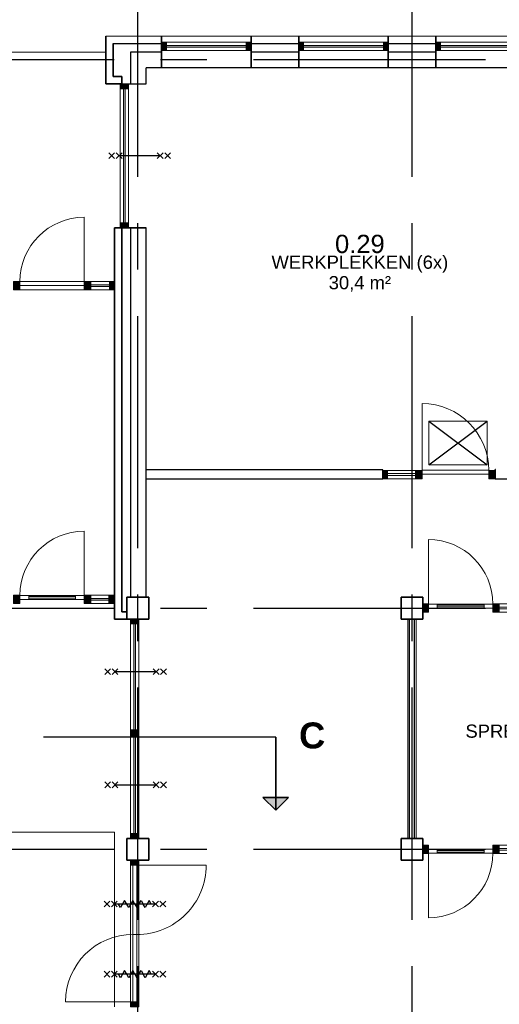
# Model space of a CAD drawing. Header units: millimetres. Extents: x -5940 to 121280, y -35718 to 26615.
# Tile 48 of 51: x 88385 to 94944, y 3981 to 17446. Entities that reach past the tile are written whole.
import ezdxf

# ---------------------------------------------------------------- set-up
doc = ezdxf.new("R2010")
doc.units = ezdxf.units.MM
doc.header["$LTSCALE"] = 100
doc.linetypes.add('CENTER', pattern=[50.8, 31.75, -6.35, 6.35, -6.35])
doc.linetypes.add('HIDDEN', pattern=[0.375, 0.25, -0.125])
for name, color, linetype in [('AL21----_BUITENWAND', 3, 'Continuous'), ('AL22----_BINNENWAND', 2, 'Continuous'), ('AL27----_DAKEN', 8, 'Continuous'), ('AL28----_CONSTRUCTIES', 4, 'Continuous'), ('AL31----_BUITENKOZIJN', 1, 'Continuous'), ('AL32----_BINNENKOZIJN', 1, 'Continuous'), ('AL33----_VLOEROPENINGEN', 2, 'Continuous'), ('AL45----_PLAFOND', 8, 'Continuous'), ('BL$7----_STRAMIEN', 8, 'Continuous'), ('BL$8----_NVO RUIMTE', 253, 'HIDDEN'), ('BL$8----_RUIMTEBENAMING', 2, 'Continuous'), ('BL$8----_RUIMTENUMMER', 2, 'Continuous')]:
    doc.layers.add(name, color=color, linetype=linetype)
doc.styles.add('Arial_B', font='arialbd.ttf', dxfattribs={"height": 355.164671})
doc.styles.get("Standard").update_dxf_attribs({"font": 'arial.ttf'})

# ---------------------------------------------------------------- blocks, each defined once
blk = doc.blocks.new('System Panel - 31_CWP_glas_2-7845996-_--_100 begane grond')
at = {"linetype": 'ByBlock', "lineweight": -2}
blk.add_hatch(color=0, dxfattribs=at).paths.add_polyline_path([(-459, 45), (459, 45), (459, 69), (-459, 69)], flags=0)
at = {"color": 0, "linetype": 'ByBlock', "lineweight": -2}
for p, q in [((459, 69), (-459, 69)), ((-459, 69), (-459, 45)), ((-459, 45), (459, 45)), ((459, 45), (459, 69))]:
    blk.add_line(p, q, dxfattribs=at)
blk = doc.blocks.new('Rectangular Mullion - 31_CWM_067x114-7845931-_--_100 begane grond')
at = {"color": 0, "linetype": 'ByBlock', "lineweight": -2}
for p, q in [((92914, 47299), (92914, 46380)), ((93028, 47299), (93028, 46380))]:
    blk.add_line(p, q, dxfattribs=at)
blk = doc.blocks.new('Rectangular Mullion - 31_CWM_067x114-7812031-_--_100 begane grond')
at = {"linetype": 'ByBlock', "lineweight": -2}
blk.add_hatch(color=0, dxfattribs=at).paths.add_polyline_path([(0, 0), (0, -114), (-67, -114), (-67, 0)], flags=0)
at = {"color": 0, "linetype": 'ByBlock', "lineweight": -2}
for p, q in [((-67, 0), (0, 0)), ((-67, -114), (-67, 0)), ((0, 0), (0, -114)), ((0, -114), (-67, -114))]:
    blk.add_line(p, q, dxfattribs=at)
blk = doc.blocks.new('System Panel - 31_CWP_glas_2-7845997-_--_100 begane grond')
at = {"linetype": 'ByBlock', "lineweight": -2}
blk.add_hatch(color=0, dxfattribs=at).paths.add_polyline_path([(-459, 45), (459, 45), (459, 69), (-459, 69)], flags=0)
at = {"color": 0, "linetype": 'ByBlock', "lineweight": -2}
for p, q in [((459, 69), (-459, 69)), ((-459, 69), (-459, 45)), ((-459, 45), (459, 45)), ((459, 45), (459, 69))]:
    blk.add_line(p, q, dxfattribs=at)
blk = doc.blocks.new('Rectangular Mullion - 31_CWM_067x114-V9-_--_100 begane grond')
at = {"color": 0, "linetype": 'ByBlock', "lineweight": -2}
for p, q in [((92914, 48217), (92914, 47299)), ((93028, 48217), (93028, 47299))]:
    blk.add_line(p, q, dxfattribs=at)
blk = doc.blocks.new('Rectangular Mullion - 31_CWM_067x114-7812158-_--_100 begane grond')
at = {"linetype": 'ByBlock', "lineweight": -2}
blk.add_hatch(color=0, dxfattribs=at).paths.add_polyline_path([(-67, 0), (-67, -114), (0, -114), (0, 0)], flags=0)
at = {"color": 0, "linetype": 'ByBlock', "lineweight": -2}
for p, q in [((0, 0), (-67, 0)), ((-67, 0), (-67, -114)), ((0, -114), (0, 0)), ((-67, -114), (0, -114))]:
    blk.add_line(p, q, dxfattribs=at)
blk = doc.blocks.new('System Panel - 31_CWP_glas_2-7812623-_--_100 begane grond')
at = {"linetype": 'ByBlock', "lineweight": -2}
blk.add_hatch(color=0, dxfattribs=at).paths.add_polyline_path([(128, -69), (128, -45), (-128, -45), (-128, -69)], flags=0)
at = {"color": 0, "linetype": 'ByBlock', "lineweight": -2}
for p, q in [((128, -45), (-128, -45)), ((-128, -45), (-128, -69)), ((-128, -69), (128, -69)), ((128, -69), (128, -45))]:
    blk.add_line(p, q, dxfattribs=at)
blk = doc.blocks.new('Rectangular Mullion - 31_CWM_067x114-7812620-_--_100 begane grond')
at = {"color": 0, "linetype": 'ByBlock', "lineweight": -2}
for p, q in [((26298, 32908), (26041, 32908)), ((26298, 32794), (26041, 32794))]:
    blk.add_line(p, q, dxfattribs=at)
blk = doc.blocks.new('31_DO_deur_0 - deur-7812523-_--_100 begane grond')
at = {"color": 0, "linetype": 'ByBlock', "lineweight": -2}
for p, q in [((-440, -57), (440, -57)), ((-440, -111), (-440, -57)), ((440, -111), (-440, -111)), ((440, -57), (440, -111))]:
    blk.add_line(p, q, dxfattribs=at)
blk = doc.blocks.new('Rectangular Mullion - 31_CWM_067x114-7812509-_--_100 begane grond')
at = {"color": 0, "linetype": 'ByBlock', "lineweight": -2}
for p, q in [((27266, 32908), (26386, 32908)), ((27266, 32794), (26386, 32794))]:
    blk.add_line(p, q, dxfattribs=at)
blk = doc.blocks.new('Rectangular Mullion - 31_CWM_088x114-7812510-_--_100 begane grond')
at = {"linetype": 'ByBlock', "lineweight": -2}
blk.add_hatch(color=0, dxfattribs=at).paths.add_polyline_path([(-44, 114), (44, 114), (44, 0), (-44, 0), (-44, 111)], flags=0)
at = {"color": 0, "linetype": 'ByBlock', "lineweight": -2}
for p, q in [((-44, 114), (44, 114)), ((-44, 0), (-44, 114)), ((44, 0), (-44, 0)), ((44, 114), (44, 111)), ((44, 57), (44, 0))]:
    blk.add_line(p, q, dxfattribs=at)
blk = doc.blocks.new('Rectangular Mullion - 31_CWM_088x114-V1-_--_100 begane grond')
at = {"linetype": 'ByBlock', "lineweight": -2}
blk.add_hatch(color=0, dxfattribs=at).paths.add_polyline_path([(-44, 114), (44, 114), (44, 0), (-44, 0), (-44, 111)], flags=0)
at = {"color": 0, "linetype": 'ByBlock', "lineweight": -2}
for p, q in [((-44, 114), (44, 114)), ((-44, 111), (-44, 114)), ((-44, 0), (-44, 57)), ((44, 0), (-44, 0)), ((44, 114), (44, 0))]:
    blk.add_line(p, q, dxfattribs=at)
blk = doc.blocks.new('Rectangular Mullion - 31_CWM_067x114-7812575-_--_100 begane grond')
at = {"linetype": 'ByBlock', "lineweight": -2}
blk.add_hatch(color=0, dxfattribs=at).paths.add_polyline_path([(-67, 114), (-67, 0), (0, 0), (0, 114)], flags=0)
at = {"color": 0, "linetype": 'ByBlock', "lineweight": -2}
for p, q in [((0, 114), (-67, 114)), ((-67, 114), (-67, 0)), ((-67, 0), (0, 0)), ((0, 0), (0, 114))]:
    blk.add_line(p, q, dxfattribs=at)
blk = doc.blocks.new('BU deur rechts - BU deur rechts-7812543-_--_100 begane grond')
at = {"color": 0, "linetype": 'ByBlock', "lineweight": -2}
blk.add_line((440, 27), (440, 907), dxfattribs=at)
blk.add_arc((440, 27), 880, 90, 180, dxfattribs=at)
blk = doc.blocks.new('System Panel - 31_CWP_glas_2-7952370-_--_100 begane grond')
at = {"linetype": 'ByBlock', "lineweight": -2}
blk.add_hatch(color=0, dxfattribs=at).paths.add_polyline_path([(-545.5, 69), (-545.5, 45), (545.5, 45), (545.5, 69)], flags=0)
at = {"color": 0, "linetype": 'ByBlock', "lineweight": -2}
for p, q in [((545.5, 69), (-545.5, 69)), ((-545.5, 69), (-545.5, 45)), ((-545.5, 45), (545.5, 45)), ((545.5, 45), (545.5, 69))]:
    blk.add_line(p, q, dxfattribs=at)
blk = doc.blocks.new('Rectangular Mullion - 31_CWM_067x114-7952369-_--_100 begane grond')
at = {"color": 0, "linetype": 'ByBlock', "lineweight": -2}
for p, q in [((110421, 48854), (111512, 48854)), ((110421, 48740), (111512, 48740))]:
    blk.add_line(p, q, dxfattribs=at)
blk = doc.blocks.new('Rectangular Mullion - 31_CWM_067x114-7952371-_--_100 begane grond')
at = {"linetype": 'ByBlock', "lineweight": -2}
blk.add_hatch(color=0, dxfattribs=at).paths.add_polyline_path([(-67, -114), (-67, 0), (0, 0), (0, -114)], flags=0)
at = {"color": 0, "linetype": 'ByBlock', "lineweight": -2}
for p, q in [((-67, 0), (0, 0)), ((-67, -114), (-67, 0)), ((0, 0), (0, -114)), ((0, -114), (-67, -114))]:
    blk.add_line(p, q, dxfattribs=at)
blk = doc.blocks.new('Rectangular Mullion - 31_CWM_067x114-7952372-_--_100 begane grond')
at = {"linetype": 'ByBlock', "lineweight": -2}
blk.add_hatch(color=0, dxfattribs=at).paths.add_polyline_path([(0, -114), (0, 0), (-67, 0), (-67, -114)], flags=0)
at = {"color": 0, "linetype": 'ByBlock', "lineweight": -2}
for p, q in [((0, 0), (-67, 0)), ((-67, 0), (-67, -114)), ((0, -114), (0, 0)), ((-67, -114), (0, -114))]:
    blk.add_line(p, q, dxfattribs=at)
blk = doc.blocks.new('31_DO_deur_0 - deur-8799652-_--_100 begane grond')
at = {"color": 0, "linetype": 'ByBlock', "lineweight": -2}
for p, q in [((460, 81), (-460, 81)), ((-460, 81), (-460, 27)), ((-460, 27), (460, 27)), ((460, 27), (460, 81))]:
    blk.add_line(p, q, dxfattribs=at)
blk = doc.blocks.new('Rectangular Mullion - 31_CWM_067x114-8073834-_--_100 begane grond')
at = {"color": 0, "linetype": 'ByBlock', "lineweight": -2}
for p, q in [((93054, 36649), (93054, 35728)), ((93168, 36649), (93168, 35728))]:
    blk.add_line(p, q, dxfattribs=at)
blk = doc.blocks.new('Rectangular Mullion - 31_CWM_067x114-8799674-_--_100 begane grond')
at = {"linetype": 'ByBlock', "lineweight": -2}
blk.add_hatch(color=0, dxfattribs=at).paths.add_polyline_path([(-67, -54), (-67, 0), (0, 0), (0, -114), (-67, -114), (-67, -81)], flags=0)
at = {"color": 0, "linetype": 'ByBlock', "lineweight": -2}
for p, q in [((-67, 0), (0, 0)), ((-67, -27), (-67, 0)), ((0, 0), (0, -114)), ((-67, -114), (-67, -81)), ((0, -114), (-67, -114))]:
    blk.add_line(p, q, dxfattribs=at)
blk = doc.blocks.new('Rectangular Mullion - 31_CWM_067x114-8799675-_--_100 begane grond')
at = {"linetype": 'ByBlock', "lineweight": -2}
blk.add_hatch(color=0, dxfattribs=at).paths.add_polyline_path([(0, -54), (0, 0), (-67, 0), (-67, -114), (0, -114), (0, -81)], flags=0)
at = {"color": 0, "linetype": 'ByBlock', "lineweight": -2}
for p, q in [((0, 0), (-67, 0)), ((-67, 0), (-67, -27)), ((0, -114), (0, 0)), ((-67, -81), (-67, -114)), ((-67, -114), (0, -114))]:
    blk.add_line(p, q, dxfattribs=at)
blk = doc.blocks.new('BU deur rechts - BU deur rechts-8799673-_--_100 begane grond')
at = {"color": 0, "linetype": 'ByBlock', "lineweight": -2}
blk.add_line((460.5, -27), (460.5, -948), dxfattribs=at)
blk.add_arc((460.5, -27), 921, 180, 270, dxfattribs=at)
blk = doc.blocks.new('31_DO_deur_0 - deur-8799676-_--_100 begane grond')
at = {"color": 0, "linetype": 'ByBlock', "lineweight": -2}
for p, q in [((474, 81), (-474, 81)), ((-474, 81), (-474, 27)), ((-474, 27), (474, 27)), ((474, 27), (474, 81))]:
    blk.add_line(p, q, dxfattribs=at)
blk = doc.blocks.new('BI deur rechts - BI deur rechts-8799697-_--_100 begane grond')
at = {"color": 0, "linetype": 'ByBlock', "lineweight": -2}
blk.add_line((-474, 27), (-474, 975), dxfattribs=at)
blk.add_arc((-474, 27), 948, 360, 90, dxfattribs=at)
blk = doc.blocks.new('Rectangular Mullion - 31_CWM_067x114-8073767-_--_100 begane grond')
at = {"color": 0, "linetype": 'ByBlock', "lineweight": -2}
for p, q in [((93054, 37597), (93054, 36649)), ((93168, 37597), (93168, 36649))]:
    blk.add_line(p, q, dxfattribs=at)
blk = doc.blocks.new('System Panel - 31_CWP_glas_2-8799945-_--_100 begane grond')
at = {"linetype": 'ByBlock', "lineweight": -2}
blk.add_hatch(color=0, dxfattribs=at).paths.add_polyline_path([(-664.5, -69), (664.5, -69), (664.5, -45), (-664.5, -45)], flags=0)
at = {"color": 0, "linetype": 'ByBlock', "lineweight": -2}
for p, q in [((664.5, -45), (-664.5, -45)), ((-664.5, -45), (-664.5, -69)), ((-664.5, -69), (664.5, -69)), ((664.5, -69), (664.5, -45))]:
    blk.add_line(p, q, dxfattribs=at)
blk = doc.blocks.new('Rectangular Mullion - 31_CWM_067x114-7963848-_--_100 begane grond')
at = {"color": 0, "linetype": 'ByBlock', "lineweight": -2}
for p, q in [((93110, 39360), (93110, 38031)), ((93224, 39360), (93224, 38031))]:
    blk.add_line(p, q, dxfattribs=at)
blk = doc.blocks.new('Rectangular Mullion - 31_CWM_067x114-8799946-_--_100 begane grond')
at = {"linetype": 'ByBlock', "lineweight": -2}
blk.add_hatch(color=0, dxfattribs=at).paths.add_polyline_path([(-67, 114), (0, 114), (0, 0), (-67, 0)], flags=0)
at = {"color": 0, "linetype": 'ByBlock', "lineweight": -2}
for p, q in [((-67, 114), (0, 114)), ((-67, 0), (-67, 114)), ((0, 0), (-67, 0)), ((0, 114), (0, 0))]:
    blk.add_line(p, q, dxfattribs=at)
blk = doc.blocks.new('Rectangular Mullion - 31_CWM_067x114-8799947-_--_100 begane grond')
at = {"linetype": 'ByBlock', "lineweight": -2}
blk.add_hatch(color=0, dxfattribs=at).paths.add_polyline_path([(0, 114), (-67, 114), (-67, 0), (0, 0)], flags=0)
at = {"color": 0, "linetype": 'ByBlock', "lineweight": -2}
for p, q in [((0, 114), (-67, 114)), ((-67, 114), (-67, 0)), ((-67, 0), (0, 0)), ((0, 0), (0, 114))]:
    blk.add_line(p, q, dxfattribs=at)
blk = doc.blocks.new('System Panel - 31_CWP_glas_2-9620120-_--_100 begane grond')
at = {"linetype": 'ByBlock', "lineweight": -2}
blk.add_hatch(color=0, dxfattribs=at).paths.add_polyline_path([(-814.5, -69), (635.5, -69), (635.5, -45), (-814.5, -45)])
at = {"color": 0, "linetype": 'ByBlock', "lineweight": -2}
for p, q in [((635.5, -45), (-814.5, -45)), ((-814.5, -45), (-814.5, -69)), ((-814.5, -69), (635.5, -69)), ((635.5, -69), (635.5, -45))]:
    blk.add_line(p, q, dxfattribs=at)
blk = doc.blocks.new('Rectangular Mullion - 31_CWM_067x114-9620121-_--_100 begane grond')
at = {"color": 0, "linetype": 'ByBlock', "lineweight": -2}
for p, q in [((93110, 40964), (93110, 39448)), ((93224, 40964), (93224, 39448))]:
    blk.add_line(p, q, dxfattribs=at)
blk = doc.blocks.new('Rectangular Mullion - 31_CWM_088x114-8799944-_--_100 begane grond')
at = {"linetype": 'ByBlock', "lineweight": -2}
blk.add_hatch(color=0, dxfattribs=at).paths.add_polyline_path([(-44, 114), (44, 114), (44, 0), (-44, 0)], flags=0)
at = {"color": 0, "linetype": 'ByBlock', "lineweight": -2}
for p, q in [((-44, 114), (44, 114)), ((-44, 0), (-44, 114)), ((44, 0), (-44, 0)), ((44, 114), (44, 0))]:
    blk.add_line(p, q, dxfattribs=at)
blk = doc.blocks.new('Rectangular Mullion - 32-67x114-8338147-_--_100 begane grond')
at = {"linetype": 'ByBlock', "lineweight": -2}
blk.add_hatch(color=0, dxfattribs=at).paths.add_polyline_path([(0, 0), (0, 114), (-67, 114), (-67, 0)], flags=0)
at = {"color": 0, "linetype": 'ByBlock', "lineweight": -2}
for p, q in [((0, 114), (-67, 114)), ((-67, 114), (-67, 0)), ((-67, 0), (0, 0)), ((0, 0), (0, 114))]:
    blk.add_line(p, q, dxfattribs=at)
blk = doc.blocks.new('31_DO_deur_3 - slank-9159387-_--_100 begane grond')
at = {"color": 0, "linetype": 'ByBlock', "lineweight": -2}
for p, q in [((-440, -57), (-320, -57)), ((-440, -111), (-440, -57)), ((-320, -111), (-440, -111)), ((-320, -57), (-320, -111)), ((320, -57), (-320, -57)), ((-320, -111), (320, -111)), ((320, -57), (440, -57)), ((320, -111), (320, -57)), ((440, -111), (320, -111)), ((440, -57), (440, -111))]:
    blk.add_line(p, q, dxfattribs=at)
blk = doc.blocks.new('System Panel - 31_CWP_glas_2-8353445-_--_100 begane grond')
at = {"linetype": 'ByBlock', "lineweight": -2}
blk.add_hatch(color=0, dxfattribs=at).paths.add_polyline_path([(-125, -45), (-125, -69), (125, -69), (125, -45)], flags=0)
at = {"color": 0, "linetype": 'ByBlock', "lineweight": -2}
for p, q in [((125, -45), (-125, -45)), ((-125, -45), (-125, -69)), ((-125, -69), (125, -69)), ((125, -69), (125, -45))]:
    blk.add_line(p, q, dxfattribs=at)
blk = doc.blocks.new('Rectangular Mullion - 32-88x114-8337179-_--_100 begane grond')
at = {"linetype": 'ByBlock', "lineweight": -2}
blk.add_hatch(color=0, dxfattribs=at).paths.add_polyline_path([(-44, 0), (-44, 114), (44, 114), (44, 0)], flags=0)
at = {"color": 0, "linetype": 'ByBlock', "lineweight": -2}
for p, q in [((-44, 114), (44, 114)), ((-44, 0), (-44, 114)), ((44, 0), (-44, 0)), ((44, 114), (44, 111)), ((44, 57), (44, 0))]:
    blk.add_line(p, q, dxfattribs=at)
blk = doc.blocks.new('Rectangular Mullion - 32-88x114-V49-_--_100 begane grond')
at = {"linetype": 'ByBlock', "lineweight": -2}
blk.add_hatch(color=0, dxfattribs=at).paths.add_polyline_path([(-44, 0), (-44, 114), (44, 114), (44, 0)], flags=0)
at = {"color": 0, "linetype": 'ByBlock', "lineweight": -2}
for p, q in [((-44, 114), (44, 114)), ((-44, 111), (-44, 114)), ((-44, 0), (-44, 57)), ((44, 0), (-44, 0)), ((44, 114), (44, 0))]:
    blk.add_line(p, q, dxfattribs=at)
blk = doc.blocks.new('Rectangular Mullion - 32-88x114-8353442-_--_100 begane grond')
at = {"color": 0, "linetype": 'ByBlock', "lineweight": -2}
for p, q in [((92510, 41289), (92760, 41289)), ((92760, 41175), (92510, 41175))]:
    blk.add_line(p, q, dxfattribs=at)
blk = doc.blocks.new('BU deur rechts - BU deur rechts-8342080-_--_100 begane grond')
at = {"color": 0, "linetype": 'ByBlock', "lineweight": -2}
blk.add_line((440, 27), (440, 907), dxfattribs=at)
blk.add_arc((440, 27), 880, 90, 180, dxfattribs=at)
blk = doc.blocks.new('WI_subvak - glas 2-9159075-_--_100 begane grond')
at = {"color": 0, "linetype": 'ByBlock', "lineweight": -2}
for p, q in [((-320, 12), (320, 12)), ((320, -12), (-320, -12))]:
    blk.add_line(p, q, dxfattribs=at)
blk = doc.blocks.new('31_DO_deur_3 - slank-9159922-_--_100 begane grond')
at = {"color": 0, "linetype": 'ByBlock', "lineweight": -2}
for p, q in [((-321, 111), (-441, 111)), ((-441, 111), (-441, 57)), ((-441, 57), (-321, 57)), ((-321, 57), (-321, 111)), ((-321, 111), (321, 111)), ((321, 57), (-321, 57)), ((441, 111), (321, 111)), ((321, 111), (321, 57)), ((321, 57), (441, 57)), ((441, 57), (441, 111))]:
    blk.add_line(p, q, dxfattribs=at)
blk = doc.blocks.new('System Panel - 31_CWP_glas_2-8921890-_--_100 begane grond')
at = {"color": 0, "linetype": 'ByBlock', "lineweight": -2}
for p, q in [((962.5, 69), (-962.5, 69)), ((-962.5, 69), (-962.5, 45)), ((-962.5, 45), (962.5, 45)), ((962.5, 45), (962.5, 69))]:
    blk.add_line(p, q, dxfattribs=at)
blk = doc.blocks.new('Rectangular Mullion - 32-67x114-8418440-_--_100 begane grond')
at = {"linetype": 'ByBlock', "lineweight": -2}
blk.add_hatch(color=0, dxfattribs=at).paths.add_polyline_path([(-67, 0), (-67, -114), (0, -114), (0, 0)], flags=0)
at = {"color": 0, "linetype": 'ByBlock', "lineweight": -2}
for p, q in [((0, 0), (-67, 0)), ((-67, 0), (-67, -57)), ((0, -114), (0, 0)), ((-67, -111), (-67, -114)), ((-67, -114), (0, -114))]:
    blk.add_line(p, q, dxfattribs=at)
blk = doc.blocks.new('Rectangular Mullion - 32-88x114-V62-_--_100 begane grond')
at = {"linetype": 'ByBlock', "lineweight": -2}
blk.add_hatch(color=0, dxfattribs=at).paths.add_polyline_path([(44, -114), (-44, -114), (-44, 0), (44, 0), (44, -111)], flags=0)
at = {"color": 0, "linetype": 'ByBlock', "lineweight": -2}
for p, q in [((-44, 0), (44, 0)), ((-44, -57), (-44, 0)), ((44, 0), (44, -114)), ((-44, -114), (-44, -111)), ((44, -114), (-44, -114))]:
    blk.add_line(p, q, dxfattribs=at)
blk = doc.blocks.new('Rectangular Mullion - 32-88x114-8921803-_--_100 begane grond')
at = {"color": 0, "linetype": 'ByBlock', "lineweight": -2}
for p, q in [((98098, 41171), (100023, 41171)), ((100023, 41057), (98098, 41057))]:
    blk.add_line(p, q, dxfattribs=at)
blk = doc.blocks.new('300_VDB_300-600x800 - 300_VDB_300-600x800-8536938-_--_100 begane grond')
at = {"color": 0, "linetype": 'ByBlock', "lineweight": -2}
for p, q in [((400, 300), (-400, 300)), ((-400, 300), (-400, -300)), ((400, -300), (400, 300)), ((-400, -300), (400, -300))]:
    blk.add_line(p, q, dxfattribs=at)
blk = doc.blocks.new('31_DO_deur_3 - slank-9160193-_--_100 begane grond')
at = {"color": 0, "linetype": 'ByBlock', "lineweight": -2}
for p, q in [((-441, -57), (-321, -57)), ((-441, -111), (-441, -57)), ((-321, -111), (-441, -111)), ((-321, -57), (-321, -111)), ((321, -57), (-321, -57)), ((-321, -111), (321, -111)), ((321, -57), (441, -57)), ((321, -111), (321, -57)), ((441, -111), (321, -111)), ((441, -57), (441, -111))]:
    blk.add_line(p, q, dxfattribs=at)
blk = doc.blocks.new('System Panel - 31_CWP_glas_2-8922276-_--_100 begane grond')
at = {"color": 0, "linetype": 'ByBlock', "lineweight": -2}
for p, q in [((962.5, -45), (-962.5, -45)), ((-962.5, -45), (-962.5, -69)), ((-962.5, -69), (962.5, -69)), ((962.5, -69), (962.5, -45))]:
    blk.add_line(p, q, dxfattribs=at)
blk = doc.blocks.new('Rectangular Mullion - 32-67x114-8417492-_--_100 begane grond')
at = {"linetype": 'ByBlock', "lineweight": -2}
blk.add_hatch(color=0, dxfattribs=at).paths.add_polyline_path([(0, 0), (0, 114), (-67, 114), (-67, 0)], flags=0)
at = {"color": 0, "linetype": 'ByBlock', "lineweight": -2}
for p, q in [((0, 114), (-67, 114)), ((-67, 114), (-67, 111)), ((-67, 57), (-67, 0)), ((-67, 0), (0, 0)), ((0, 0), (0, 114))]:
    blk.add_line(p, q, dxfattribs=at)
blk = doc.blocks.new('Rectangular Mullion - 32-88x114-V57-_--_100 begane grond')
at = {"linetype": 'ByBlock', "lineweight": -2}
blk.add_hatch(color=0, dxfattribs=at).paths.add_polyline_path([(-44, 114), (44, 114), (44, 0), (-44, 0), (-44, 111)], flags=0)
at = {"color": 0, "linetype": 'ByBlock', "lineweight": -2}
for p, q in [((-44, 114), (44, 114)), ((-44, 111), (-44, 114)), ((-44, 0), (-44, 57)), ((44, 0), (-44, 0)), ((44, 114), (44, 0))]:
    blk.add_line(p, q, dxfattribs=at)
blk = doc.blocks.new('Rectangular Mullion - 32-88x114-8922207-_--_100 begane grond')
at = {"color": 0, "linetype": 'ByBlock', "lineweight": -2}
for p, q in [((98098, 37871), (100023, 37871)), ((100023, 37757), (98098, 37757))]:
    blk.add_line(p, q, dxfattribs=at)
blk = doc.blocks.new('BU deur rechts - BU deur rechts-8921873-_--_100 begane grond')
at = {"color": 0, "linetype": 'ByBlock', "lineweight": -2}
blk.add_line((441, -27), (441, -909), dxfattribs=at)
blk.add_arc((441, -27), 882, 180, 270, dxfattribs=at)
blk = doc.blocks.new('WI_subvak - glas 2-9159972-_--_100 begane grond')
at = {"color": 0, "linetype": 'ByBlock', "lineweight": -2}
for p, q in [((321, 12), (-321, 12)), ((-321, -12), (321, -12))]:
    blk.add_line(p, q, dxfattribs=at)
blk = doc.blocks.new('BU deur rechts - BU deur rechts-8922259-_--_100 begane grond')
at = {"color": 0, "linetype": 'ByBlock', "lineweight": -2}
blk.add_line((441, 27), (441, 909), dxfattribs=at)
blk.add_arc((441, 27), 882, 90, 180, dxfattribs=at)
blk = doc.blocks.new('WI_subvak - glas 2-9160243-_--_100 begane grond')
at = {"color": 0, "linetype": 'ByBlock', "lineweight": -2}
for p, q in [((-321, 12), (321, 12)), ((321, -12), (-321, -12))]:
    blk.add_line(p, q, dxfattribs=at)
blk = doc.blocks.new('300_65_wdbdo60zs - 300_65_wdbdo60zs-8265604-_--_100 begane grond')
at = {"color": 0, "linetype": 'ByBlock', "lineweight": -2}
for p, q in [((-343, 40), (-422, -40)), ((-343, -40), (-422, 40)), ((-241, 40), (-321, -40)), ((-241, -40), (-321, 40)), ((-197, -49), (-141, 49)), ((-141, 49), (-112, 0)), ((-84, -49), (-112, 0)), ((-28, 49), (-84, -49)), ((0, 0), (-28, 49)), ((28, -49), (84, 49)), ((84, 49), (112, 0)), ((141, -49), (197, 49)), ((197, 49), (225, 0)), ((241, 40), (321, -40)), ((241, -40), (321, 40)), ((343, 40), (422, -40)), ((343, -40), (422, 40)), ((-281, 0), (281, 0)), ((-225, 0), (-197, -49)), ((0, 0), (28, -49)), ((112, 0), (141, -49))]:
    blk.add_line(p, q, dxfattribs=at)
blk = doc.blocks.new('300_65_wdbdo60 - 300_65_wdbdo60-8416597-_--_100 begane grond')
at = {"color": 0, "linetype": 'ByBlock', "lineweight": -2}
for p, q in [((-343, -40), (-422, 40)), ((-343, 40), (-422, -40)), ((-241, -40), (-321, 40)), ((-241, 40), (-321, -40)), ((-281, 0), (281, 0)), ((241, -40), (321, 40)), ((241, 40), (321, -40)), ((343, -40), (422, 40)), ((343, 40), (422, -40))]:
    blk.add_line(p, q, dxfattribs=at)
blk = doc.blocks.new('Section - 3_5 mm Head-7466073-_--_100 begane grond')
at = {"linetype": 'ByBlock', "lineweight": -2}
blk.add_hatch(color=0, dxfattribs=at).paths.add_polyline_path([(-1.75, 8.25), (0, 10), (1.75, 8.25)], flags=0)
at = {"color": 0, "linetype": 'ByBlock', "lineweight": -2}
for p, q in [((0, 10), (-1.75, 8.25)), ((0, 10), (-1.75, 8.25)), ((0, 10), (1.75, 8.25)), ((0, 10), (0, 0)), ((1.75, 8.25), (0, 10)), ((-1.75, 8.25), (1.75, 8.25))]:
    blk.add_line(p, q, dxfattribs=at)
blk = doc.blocks.new('System Panel - 31_CWP_glas_2-9177754-_--_100 begane grond')
at = {"color": 0, "linetype": 'ByBlock', "lineweight": -2}
for p, q in [((191, -45), (-191, -45)), ((-191, -45), (-191, -69)), ((-191, -69), (191, -69)), ((191, -69), (191, -45))]:
    blk.add_line(p, q, dxfattribs=at)
blk = doc.blocks.new('Rectangular Mullion - 32-67x114-8967972-_--_100 begane grond')
at = {"color": 0, "linetype": 'ByBlock', "lineweight": -2}
for p, q in [((111760, 35471), (111760, 35854)), ((111874, 35471), (111874, 35854))]:
    blk.add_line(p, q, dxfattribs=at)
blk = doc.blocks.new('Rectangular Mullion - 32-67x114-8397499-_--_100 begane grond')
at = {"linetype": 'ByBlock', "lineweight": -2}
blk.add_hatch(color=0, dxfattribs=at).paths.add_polyline_path([(-67, 0), (0, 0), (0, 114), (-67, 114), (-67, 26)], flags=0)
at = {"color": 0, "linetype": 'ByBlock', "lineweight": -2}
for p, q in [((0, 114), (-67, 114)), ((-67, 114), (-67, 0)), ((-67, 0), (0, 0)), ((0, 0), (0, 114))]:
    blk.add_line(p, q, dxfattribs=at)
blk = doc.blocks.new('31_DO_deur_0 - deur-9177755-_--_100 begane grond')
at = {"color": 0, "linetype": 'ByBlock', "lineweight": -2}
for p, q in [((-456, 1), (456, 1)), ((-456, -53), (-456, 1)), ((456, 1), (456, -53)), ((456, -53), (-456, -53))]:
    blk.add_line(p, q, dxfattribs=at)
blk = doc.blocks.new('Rectangular Mullion - 32-88x114-8963416-_--_100 begane grond')
at = {"linetype": 'ByBlock', "lineweight": -2}
blk.add_hatch(color=0, dxfattribs=at).paths.add_polyline_path([(44, 0), (-44, 0), (-44, 114), (44, 114), (44, 26)], flags=0)
at = {"color": 0, "linetype": 'ByBlock', "lineweight": -2}
for p, q in [((-44, 114), (44, 114)), ((-44, 0), (-44, 114)), ((44, 0), (-44, 0)), ((44, 114), (44, 53))]:
    blk.add_line(p, q, dxfattribs=at)
blk = doc.blocks.new('Rectangular Mullion - 32-88x114-V45-_--_100 begane grond')
at = {"linetype": 'ByBlock', "lineweight": -2}
blk.add_hatch(color=0, dxfattribs=at).paths.add_polyline_path([(44, 114), (44, 0), (-44, 0), (-44, 114)], flags=0)
at = {"color": 0, "linetype": 'ByBlock', "lineweight": -2}
for p, q in [((-44, 114), (44, 114)), ((-44, 53), (-44, 114)), ((44, 0), (-44, 0)), ((44, 114), (44, 0))]:
    blk.add_line(p, q, dxfattribs=at)
blk = doc.blocks.new('BI deur links - BI deur links-9177776-_--_100 begane grond')
at = {"color": 0, "linetype": 'ByBlock', "lineweight": -2}
blk.add_line((456, -27), (456, -939), dxfattribs=at)
blk.add_arc((456, -27), 912, 180, 270, dxfattribs=at)

msp = doc.modelspace()

# ---------------------------------------------------------------- linework, layer by layer
at = {"layer": 'AL21----_BUITENWAND', "lineweight": 18}
msp.add_line((89565, 17220), (95950, 17220), dxfattribs=at)
at = {"layer": 'AL21----_BUITENWAND', "lineweight": 35}
for p, q in [((89565, 17220), (89565, 16570)), ((89665, 16670), (89665, 17120)), ((90325, 16786), (90325, 17220)), ((91550, 17220), (91550, 17120)), ((91550, 17220), (91550, 16786)), ((92200, 17120), (92200, 17220)), ((92200, 16786), (92200, 17220)), ((93425, 17220), (93425, 17120)), ((93425, 17220), (93425, 16786)), ((94075, 17120), (94075, 17220)), ((94075, 16786), (94075, 17220)), ((89565, 16570), (89780, 16570)), ((89780, 16670), (89665, 16670)), ((89780, 16570), (89780, 16670)), ((89680, 14599), (89680, 13753)), ((90114, 14599), (89680, 14599)), ((89780, 13753), (89780, 14599)), ((89680, 13753), (89680, 9250)), ((89780, 9350), (89780, 13753)), ((89850, 9350), (89780, 9350)), ((89680, 9250), (89850, 9250))]:
    msp.add_line(p, q, dxfattribs=at)
at = {"layer": 'AL21----_BUITENWAND'}
for p, q in [((89780, 16570), (90114, 16570)), ((89900, 14599), (89900, 9550)), ((90114, 9550), (90114, 14599))]:
    msp.add_line(p, q, dxfattribs=at)
for points in [[(89665, 17120), (90325, 17120)], [(91550, 17120), (92200, 17120)], [(93425, 17120), (94075, 17120)], [(90325, 17003), (89900, 17003), (89900, 16570)], [(92200, 17000), (91550, 17000)], [(94075, 17000), (93425, 17000)], [(112386, 16786), (90114, 16786)], [(90114, 16570), (90114, 16786)]]:
    msp.add_lwpolyline(points, dxfattribs=at)
at = {"layer": 'AL22----_BINNENWAND', "lineweight": 35}
for p, q in [((90121, 11288), (90114, 11288)), ((94894, 11294), (94887, 11294)), ((94887, 11294), (94887, 11169)), ((90114, 11163), (90121, 11163)), ((89680, 9575), (89673, 9575)), ((89673, 9575), (89673, 9461)), ((89673, 9461), (89680, 9461))]:
    msp.add_line(p, q, dxfattribs=at)
at = {"layer": 'AL22----_BINNENWAND'}
for p, q in [((93350, 11288), (90121, 11288)), ((93350, 11163), (93350, 11288)), ((93350, 11163), (90121, 11163)), ((95687, 11163), (94887, 11163))]:
    msp.add_line(p, q, dxfattribs=at)
at = {"layer": 'AL22----_BINNENWAND', "lineweight": 13}
for p, q in [((93693, 9250), (93693, 6250)), ((93807, 6250), (93807, 9250)), ((93907, 6163), (93900, 6163)), ((93907, 6138), (93907, 6163)), ((93907, 6063), (93907, 6138)), ((93907, 6038), (93907, 6063)), ((93900, 6038), (93907, 6038))]:
    msp.add_line(p, q, dxfattribs=at)
at = {"layer": 'AL22----_BINNENWAND', "lineweight": 25}
for p, q in [((93718, 6250), (93718, 9250)), ((93782, 6250), (93782, 9250)), ((93900, 6138), (93907, 6138)), ((93900, 6063), (93907, 6063))]:
    msp.add_line(p, q, dxfattribs=at)
at = {"layer": 'AL27----_DAKEN', "lineweight": 18}
msp.add_line((89565, 17000), (73274, 17000), dxfattribs=at)
at = {"layer": 'AL28----_CONSTRUCTIES', "lineweight": 35}
for p, q in [((89850, 9550), (89850, 9250)), ((90150, 9550), (89850, 9550)), ((90150, 9250), (90150, 9550)), ((93900, 9550), (93600, 9550)), ((93600, 9550), (93600, 9250)), ((93900, 9250), (93900, 9550)), ((89850, 9250), (90150, 9250)), ((93600, 9250), (93900, 9250)), ((90150, 6250), (89850, 6250)), ((89850, 6250), (89850, 5950)), ((90150, 5950), (90150, 6250)), ((93900, 6250), (93600, 6250)), ((93600, 6250), (93600, 5950)), ((93900, 5950), (93900, 6250)), ((89850, 5950), (90150, 5950)), ((93600, 5950), (93900, 5950))]:
    msp.add_line(p, q, dxfattribs=at)
at = {"layer": 'AL32----_BINNENKOZIJN', "lineweight": 13}
for p, q in [((93907, 9457), (93900, 9457)), ((93907, 9432), (93907, 9457)), ((93907, 9368), (93907, 9432)), ((93900, 9343), (93907, 9343)), ((93907, 9343), (93907, 9368))]:
    msp.add_line(p, q, dxfattribs=at)
at = {"layer": 'AL32----_BINNENKOZIJN', "lineweight": 25}
for p, q in [((93907, 9432), (93900, 9432)), ((93907, 9368), (93900, 9368))]:
    msp.add_line(p, q, dxfattribs=at)
at = {"layer": 'AL33----_VLOEROPENINGEN', "linetype": 'CENTER'}
for points in [[(93980, 11957), (94780, 11357)], [(93980, 11357), (94780, 11957)]]:
    msp.add_lwpolyline(points, dxfattribs=at)
at = {"layer": 'AL45----_PLAFOND', "lineweight": 9}
for p in [(80628, 6336), (89680, 3947)]:
    msp.add_line(p, (89680, 6336), dxfattribs=at)
at = {"layer": 'BL$7----_STRAMIEN', "linetype": 'CENTER'}
for p, q in [((90000, -25342), (90000, 25615)), ((93750, -25342), (93750, 25615)), ((-4940, 16900), (120280, 16900)), ((-4940, 9400), (120280, 9400)), ((91886, 7634), (20354, 7634)), ((-4940, 6100), (120280, 6100))]:
    msp.add_line(p, q, dxfattribs=at)

# ---------------------------------------------------------------- block references
at = {"layer": 'AL31----_BUITENKOZIJN', "lineweight": 13, "extrusion": (0, 0, -1)}
for name, p in [('Rectangular Mullion - 31_CWM_067x114-7952371-_--_100 begane grond', (-90325, 17140)), ('Rectangular Mullion - 31_CWM_067x114-7952371-_--_100 begane grond', (-92200, 17140)), ('Rectangular Mullion - 31_CWM_067x114-7952371-_--_100 begane grond', (-94075, 17140)), ('Rectangular Mullion - 31_CWM_088x114-V1-_--_100 begane grond', (-88344, 13753)), ('Rectangular Mullion - 31_CWM_088x114-7812510-_--_100 begane grond', (-89312, 13753))]:
    msp.add_blockref(name, p, dxfattribs=at)
at = {"layer": 'AL31----_BUITENKOZIJN', "lineweight": 13}
for name, p in [('Rectangular Mullion - 31_CWM_067x114-7952369-_--_100 begane grond', (-20029, -31714)), ('Rectangular Mullion - 31_CWM_067x114-7952372-_--_100 begane grond', (91550, 17140)), ('Rectangular Mullion - 31_CWM_067x114-7952369-_--_100 begane grond', (-18154, -31714)), ('Rectangular Mullion - 31_CWM_067x114-7952372-_--_100 begane grond', (93425, 17140)), ('Rectangular Mullion - 31_CWM_067x114-7952369-_--_100 begane grond', (-16279, -31714)), ('Rectangular Mullion - 31_CWM_067x114-V9-_--_100 begane grond', (-3154, -31714)), ('Rectangular Mullion - 31_CWM_067x114-7845931-_--_100 begane grond', (-3154, -31714)), ('Rectangular Mullion - 31_CWM_067x114-7812575-_--_100 begane grond', (89680, 13753))]:
    msp.add_blockref(name, p, dxfattribs=at)
for name, p, rotation in [('System Panel - 31_CWP_glas_2-7952370-_--_100 begane grond', (90938, 17140), 180), ('System Panel - 31_CWP_glas_2-7952370-_--_100 begane grond', (92813, 17140), 180), ('System Panel - 31_CWP_glas_2-7952370-_--_100 begane grond', (94687, 17140), 180), ('System Panel - 31_CWP_glas_2-7845997-_--_100 begane grond', (89874, 16044), 89.99999999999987), ('System Panel - 31_CWP_glas_2-7845996-_--_100 begane grond', (89874, 15126), 89.99999999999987), ('Rectangular Mullion - 31_CWM_067x114-7812158-_--_100 begane grond', (89874, 14599), 269.9999999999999), ('Rectangular Mullion - 31_CWM_067x114-7812509-_--_100 begane grond', (115654, 46661), 180), ('Rectangular Mullion - 31_CWM_067x114-7812620-_--_100 begane grond', (115654, 46661), 180), ('System Panel - 31_CWP_glas_2-7812623-_--_100 begane grond', (89485, 13753), 180)]:
    msp.add_blockref(name, p, dxfattribs=dict(at, rotation=rotation))
at = {"layer": 'AL31----_BUITENKOZIJN', "lineweight": 13, "extrusion": (0, 0, -1), "rotation": 90.00000000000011}
msp.add_blockref('Rectangular Mullion - 31_CWM_067x114-7812031-_--_100 begane grond', (-89874, 16570), dxfattribs=at)
at = {"layer": 'AL31----_BUITENKOZIJN'}
msp.add_blockref('300_65_wdbdo60 - 300_65_wdbdo60-8416597-_--_100 begane grond', (90025, 15587), dxfattribs=at)
at = {"layer": 'AL31----_BUITENKOZIJN', "lineweight": 18}
msp.add_blockref('BU deur rechts - BU deur rechts-7812543-_--_100 begane grond', (88828, 13837), dxfattribs=at)
at = {"layer": 'AL31----_BUITENKOZIJN', "lineweight": 18, "rotation": 180}
msp.add_blockref('31_DO_deur_0 - deur-7812523-_--_100 begane grond', (88828, 13753), dxfattribs=at)
at = {"layer": 'AL32----_BINNENKOZIJN', "lineweight": 18}
for name, p, rotation in [('BI deur links - BI deur links-9177776-_--_100 begane grond', (94343, 11257), 179.9999999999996), ('BU deur rechts - BU deur rechts-8921873-_--_100 begane grond', (94415, 9427), 180), ('31_DO_deur_3 - slank-9159387-_--_100 begane grond', (88828, 9461), 180), ('WI_subvak - glas 2-9159075-_--_100 begane grond', (88828, 9545), 180), ('BU deur rechts - BU deur rechts-8922259-_--_100 begane grond', (94415, 6073), 180), ('31_DO_deur_0 - deur-8799676-_--_100 begane grond', (90014, 5409), 89.99999999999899), ('BI deur rechts - BI deur rechts-8799697-_--_100 begane grond', (89960, 5409), 269.9999999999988), ('BU deur rechts - BU deur rechts-8799673-_--_100 begane grond', (89960, 4475), 269.9999999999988), ('31_DO_deur_0 - deur-8799652-_--_100 begane grond', (90014, 4475), 89.99999999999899)]:
    msp.add_blockref(name, p, dxfattribs=dict(at, rotation=rotation))
at = {"layer": 'AL32----_BINNENKOZIJN', "lineweight": 13}
for name, p, rotation in [('Rectangular Mullion - 32-67x114-8397499-_--_100 begane grond', (93350, 11283), 179.9999999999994), ('Rectangular Mullion - 32-67x114-8967972-_--_100 begane grond', (129271, -100591), 90), ('System Panel - 31_CWP_glas_2-8353445-_--_100 begane grond', (89481, 9461), 180), ('Rectangular Mullion - 32-67x114-8418440-_--_100 begane grond', (93907, 9343), 180), ('System Panel - 31_CWP_glas_2-9620120-_--_100 begane grond', (89900, 8549), 90), ('System Panel - 31_CWP_glas_2-8799945-_--_100 begane grond', (89900, 6982), 90), ('Rectangular Mullion - 31_CWM_067x114-8799947-_--_100 begane grond', (89900, 6250), 270), ('Rectangular Mullion - 32-67x114-8417492-_--_100 begane grond', (93907, 6157), 180), ('Rectangular Mullion - 31_CWM_067x114-8799675-_--_100 begane grond', (90014, 3947), 269.999999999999)]:
    msp.add_blockref(name, p, dxfattribs=dict(at, rotation=rotation))
for name, p in [('System Panel - 31_CWP_glas_2-9177754-_--_100 begane grond', (93608, 11283)), ('Rectangular Mullion - 32-88x114-8353442-_--_100 begane grond', (-3154, -31714)), ('Rectangular Mullion - 32-67x114-8338147-_--_100 begane grond', (89673, 9461)), ('Rectangular Mullion - 32-88x114-8921803-_--_100 begane grond', (-3154, -31714)), ('System Panel - 31_CWP_glas_2-8921890-_--_100 begane grond', (95906, 9343)), ('Rectangular Mullion - 31_CWM_067x114-9620121-_--_100 begane grond', (-3210, -31714)), ('Rectangular Mullion - 31_CWM_067x114-7963848-_--_100 begane grond', (-3210, -31714)), ('Rectangular Mullion - 32-88x114-8922207-_--_100 begane grond', (-3154, -31714)), ('System Panel - 31_CWP_glas_2-8922276-_--_100 begane grond', (95906, 6157)), ('Rectangular Mullion - 31_CWM_067x114-8073767-_--_100 begane grond', (-3154, -31714)), ('Rectangular Mullion - 31_CWM_067x114-8073834-_--_100 begane grond', (-3154, -31714))]:
    msp.add_blockref(name, p, dxfattribs=at)
at = {"layer": 'AL32----_BINNENKOZIJN', "lineweight": 13, "extrusion": (0, 0, -1)}
for name, p, rotation in [('Rectangular Mullion - 32-88x114-8963416-_--_100 begane grond', (-93843, 11283), 180.0000000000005), ('Rectangular Mullion - 32-88x114-V45-_--_100 begane grond', (-94843, 11283), 180.0000000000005), ('Rectangular Mullion - 32-88x114-V62-_--_100 begane grond', (-94900, 9343), 180), ('Rectangular Mullion - 31_CWM_067x114-8799946-_--_100 begane grond', (-89900, 9250), 90), ('Rectangular Mullion - 31_CWM_088x114-8799944-_--_100 begane grond', (-89900, 7690), 90), ('Rectangular Mullion - 32-88x114-V57-_--_100 begane grond', (-94900, 6157), 180), ('Rectangular Mullion - 31_CWM_067x114-8799674-_--_100 begane grond', (-90014, 5950), 90.000000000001)]:
    msp.add_blockref(name, p, dxfattribs=dict(at, rotation=rotation))
at = {"layer": 'AL32----_BINNENKOZIJN', "lineweight": 18}
for name, p in [('31_DO_deur_0 - deur-9177755-_--_100 begane grond', (94343, 11283)), ('BU deur rechts - BU deur rechts-8342080-_--_100 begane grond', (88828, 9545)), ('31_DO_deur_3 - slank-9159922-_--_100 begane grond', (94415, 9343)), ('WI_subvak - glas 2-9159972-_--_100 begane grond', (94415, 9427)), ('31_DO_deur_3 - slank-9160193-_--_100 begane grond', (94415, 6157)), ('WI_subvak - glas 2-9160243-_--_100 begane grond', (94415, 6073))]:
    msp.add_blockref(name, p, dxfattribs=at)
at = {"layer": 'AL32----_BINNENKOZIJN', "lineweight": 13, "extrusion": (0, 0, -1)}
for name, p in [('Rectangular Mullion - 32-88x114-V49-_--_100 begane grond', (-88344, 9461)), ('Rectangular Mullion - 32-88x114-8337179-_--_100 begane grond', (-89312, 9461))]:
    msp.add_blockref(name, p, dxfattribs=at)
at = {"layer": 'AL32----_BINNENKOZIJN'}
for p in [(89969, 8530), (89969, 6982)]:
    msp.add_blockref('300_65_wdbdo60 - 300_65_wdbdo60-8416597-_--_100 begane grond', p, dxfattribs=at)
at = {"layer": 'AL32----_BINNENKOZIJN', "rotation": 180}
for p in [(89960, 5352), (89960, 4392)]:
    msp.add_blockref('300_65_wdbdo60zs - 300_65_wdbdo60zs-8265604-_--_100 begane grond', p, dxfattribs=at)
at = {"layer": 'AL33----_VLOEROPENINGEN', "lineweight": 13}
msp.add_blockref('300_VDB_300-600x800 - 300_VDB_300-600x800-8536938-_--_100 begane grond', (94380, 11657), dxfattribs=at)
at = {"layer": 'BL$7----_STRAMIEN', "lineweight": 35, "xscale": 99.99999999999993, "yscale": 99.99999999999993, "zscale": 99.99999999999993, "rotation": 180}
msp.add_blockref('Section - 3_5 mm Head-7466073-_--_100 begane grond', (91886, 7634), dxfattribs=at)

# ---------------------------------------------------------------- texts
at = {"layer": 'BL$8----_NVO RUIMTE', "color": 1, "insert": (93037, 13833), "char_height": 180, "attachment_point": 5}
msp.add_mtext_dynamic_manual_height_columns('30,4 m²', width=1026.64, gutter_width=460, heights=[0.0399], dxfattribs=at)
at = {"layer": 'BL$8----_RUIMTEBENAMING', "color": 1, "char_height": 180, "attachment_point": 5}
for s, width, insert in [('WERKPLEKKEN (6x)', 2664.71, (93037, 14103)), ('SPREEKRUIMTE', 0.614, (95473, 7715))]:
    msp.add_mtext_dynamic_manual_height_columns(s, width=width, gutter_width=1, heights=[0.0399], dxfattribs=dict(at, insert=insert))
at = {"layer": 'BL$8----_RUIMTENUMMER', "color": 2, "insert": (93037, 14378), "char_height": 250, "attachment_point": 5}
msp.add_mtext_dynamic_manual_height_columns('0.29', width=0.614, gutter_width=1, heights=[0.0399], dxfattribs=at)

# ---------------------------------------------------------------- next in the draw order: texts
at = {"layer": 'BL$7----_STRAMIEN', "insert": (92384, 7835), "char_height": 355.16, "width": 415.78, "attachment_point": 2, "line_spacing_factor": 0.938532, "style": 'Arial_B', "bg_fill": 3, "box_fill_scale": 1.25, "bg_fill_color": 0, "bg_fill_transparency": 0}
msp.add_mtext('\\fArial|b1|i0|c0|p34|;C', dxfattribs=at)

doc.saveas('drawing.dxf')
